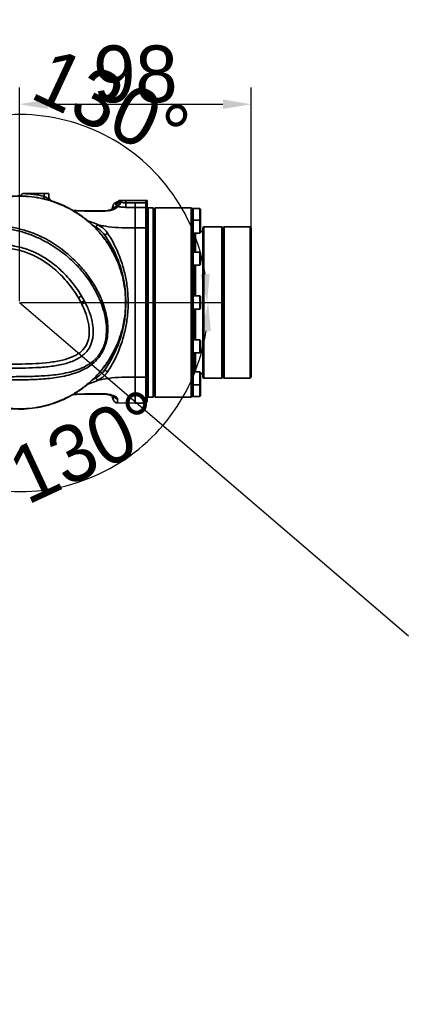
# Model space of a CAD drawing. Header units: millimetres. Extents: x -7686 to -856, y -458 to 6140.
# Tile 61 of 103: x -5403 to -5236, y 3777 to 4193. Entities that reach past the tile are written whole.
import ezdxf

# ---------------------------------------------------------------- set-up
doc = ezdxf.new("R2010")
doc.units = ezdxf.units.MM
doc.header["$LTSCALE"] = 5
doc.header["$PDSIZE"] = -1
doc.linetypes.add('CENTER', pattern=[10.16, 6.35, -1.27, 1.27, -1.27])
doc.dimstyles.new('本体 安装', dxfattribs={"dimtxt": 24, "dimasz": 12, "dimexe": 7, "dimexo": 0.625, "dimtad": 1, "dimtoh": 1, "dimtxsty": 'Standard', "dimcen": 2.5, "dimclrd": 1, "dimclre": 1, "dimclrt": 4, "dimadec": 0, "dimazin": 0, "dimtfac": 1, "dimtmove": 0, "dimatfit": 3, "dimfxl": 1, "dimarcsym": 0})

# ---------------------------------------------------------------- blocks, each defined once
blk = doc.blocks.new('*D79')
at = {"color": 1, "linetype": 'ByBlock', "lineweight": -2, "transparency": 16777216}
for p, q in [((-5402.71, 4073.88), (-5402.7, 4163.97)), ((-5304.71, 4073.88), (-5304.7, 4163.97)), ((-5390.7, 4156.97), (-5316.7, 4156.97))]:
    blk.add_line(p, q, dxfattribs=at)
at = {"color": 1, "linetype": 'ByBlock', "transparency": 16777216}
for points in [[(-5390.7, 4158.97), (-5390.7, 4154.97), (-5402.7, 4156.97)], [(-5316.7, 4158.97), (-5316.7, 4154.97), (-5304.7, 4156.97)]]:
    blk.add_solid(points, dxfattribs=at)
at = {"layer": 'Defpoints', "color": 0, "linetype": 'ByBlock', "transparency": 16777216}
for p in [(-5304.7, 4156.97), (-5402.71, 4073.26), (-5304.71, 4073.25)]:
    blk.add_point(p, dxfattribs=at)
at = {"color": 4, "linetype": 'ByBlock', "transparency": 16777216, "insert": (-5353.7, 4169.59), "char_height": 24, "attachment_point": 5, "rotation": 359.9963}
blk.add_mtext('98', dxfattribs=at)
blk = doc.blocks.new('*D80')
at = {"color": 1, "linetype": 'ByBlock', "lineweight": -2, "transparency": 16777216}
blk.add_line((-5402.08, 4073.26), (-5316.35, 4073.26), dxfattribs=at)
blk.add_arc((-5402.71, 4073.26), 79.36, 8.6722, 121.3278, dxfattribs=at)
at = {"color": 1, "linetype": 'ByBlock', "transparency": 16777216}
for points in [[(-5442.8, 4139.42), (-5445.14, 4142.67), (-5453.72, 4134.05)], [(-5322.26, 4085.37), (-5326.25, 4085.07), (-5323.35, 4073.26)]]:
    blk.add_solid(points, dxfattribs=at)
at = {"layer": 'Defpoints', "color": 0, "linetype": 'ByBlock', "transparency": 16777216}
for p in [(-5465.7, 4148.33), (-5344.99, 4127.72), (-5842.71, 4073.26), (-5402.71, 4073.26), (-5402.71, 4073.26)]:
    blk.add_point(p, dxfattribs=at)
at = {"color": 4, "linetype": 'ByBlock', "transparency": 16777216, "insert": (-5363.84, 4156.62), "char_height": 24, "attachment_point": 5, "rotation": 335}
blk.add_mtext('130°', dxfattribs=at)
blk = doc.blocks.new('*D81')
at = {"color": 1, "linetype": 'ByBlock', "lineweight": -2, "transparency": 16777216}
blk.add_line((-5402.08, 4073.26), (-5315.89, 4073.26), dxfattribs=at)
blk.add_arc((-5402.71, 4073.26), 79.82, 238.6214, 351.3786, dxfattribs=at)
at = {"color": 1, "linetype": 'ByBlock', "transparency": 16777216}
for points in [[(-5325.78, 4061.44), (-5321.79, 4061.14), (-5322.89, 4073.26)], [(-5445.44, 4003.48), (-5443.11, 4006.73), (-5454.02, 4012.11)]]:
    blk.add_solid(points, dxfattribs=at)
at = {"layer": 'Defpoints', "color": 0, "linetype": 'ByBlock', "transparency": 16777216}
for p in [(-5842.71, 4073.26), (-5402.71, 4073.26), (-5402.71, 4073.26), (-5465.7, 3998.19), (-5398.07, 3993.57)]:
    blk.add_point(p, dxfattribs=at)
at = {"color": 4, "linetype": 'ByBlock', "transparency": 16777216, "insert": (-5374.31, 4012.35), "char_height": 24, "attachment_point": 5, "rotation": 25}
blk.add_mtext('130°', dxfattribs=at)
blk = doc.blocks.new('*D89')
at = {"color": 1, "linetype": 'ByBlock', "lineweight": -2, "transparency": 16777216}
for p, q in [((-4937.38, 3821.28), (-4984.08, 3809.78)), ((-4812.76, 3821.28), (-4937.38, 3821.28)), ((-5842.71, 3598.26), (-4995.74, 3806.91))]:
    blk.add_line(p, q, dxfattribs=at)
at = {"color": 1, "linetype": 'ByBlock', "transparency": 16777216}
blk.add_solid([(-4984.56, 3811.72), (-4983.61, 3807.84), (-4995.74, 3806.91)], dxfattribs=at)
at = {"layer": 'Defpoints', "color": 0, "linetype": 'ByBlock', "transparency": 16777216}
for p in [(-4995.74, 3806.91), (-5842.71, 3598.26)]:
    blk.add_point(p, dxfattribs=at)
at = {"color": 4, "linetype": 'ByBlock', "transparency": 16777216, "insert": (-4874.76, 3835.91), "char_height": 24, "attachment_point": 5}
blk.add_mtext('R872,3', dxfattribs=at)

msp = doc.modelspace()

# ---------------------------------------------------------------- linework, layer by layer
at = {"linetype": 'Continuous', "lineweight": 35}
for p, q in [((-5401.238, 4119.234), (-5401.21, 4119.258)), ((-5392.21, 4119.258), (-5401.21, 4119.258)), ((-5392.21, 4118.044), (-5392.446, 4117.036)), ((-5392.21, 4118.044), (-5392.21, 4119.258)), ((-5392.21, 4119.258), (-5390.21, 4119.258)), ((-5390.21, 4119.258), (-5390.21, 4117.844)), ((-5360.71, 4116.258), (-5360.698, 4116.258)), ((-5360.698, 4116.258), (-5357.71, 4116.258)), ((-5360.052, 4115.853), (-5359.822, 4115.755)), ((-5357.71, 4116.258), (-5357.71, 4115.324)), ((-5357.71, 4116.258), (-5349.21, 4116.258)), ((-5349.21, 4115.329), (-5349.21, 4116.258)), ((-5349.21, 4116.258), (-5348.71, 4116.258)), ((-5348.71, 4116.258), (-5348.71, 4115.329)), ((-5367.148, 4111.823), (-5367.149, 4111.972)), ((-5363.078, 4114.245), (-5363.694, 4112.554)), ((-5361.195, 4113.84), (-5361.379, 4113.946)), ((-5357.71, 4115.324), (-5353.71, 4115.329)), ((-5357.71, 4115.324), (-5357.701, 4113.432)), ((-5353.71, 4113.439), (-5357.701, 4113.432)), ((-5353.71, 4115.329), (-5349.21, 4115.329)), ((-5349.21, 4113.439), (-5353.71, 4113.439)), ((-5349.21, 4113.439), (-5349.21, 4115.329)), ((-5348.71, 4115.329), (-5349.21, 4115.329)), ((-5349.21, 4104.786), (-5349.21, 4113.439)), ((-5348.71, 4112.966), (-5349.21, 4113.439)), ((-5348.71, 4115.329), (-5348.71, 4112.966)), ((-5348.31, 4113.258), (-5348.71, 4112.858)), ((-5348.71, 4112.966), (-5348.71, 4104.415)), ((-5346.11, 4113.258), (-5348.31, 4113.258)), ((-5348.31, 4107.899), (-5348.31, 4113.258)), ((-5345.71, 4112.858), (-5346.11, 4113.258)), ((-5346.11, 4033.258), (-5346.11, 4113.258)), ((-5345.31, 4113.258), (-5345.71, 4112.858)), ((-5345.71, 4112.858), (-5345.71, 4073.258)), ((-5330.11, 4113.258), (-5345.31, 4113.258)), ((-5345.31, 4113.258), (-5345.31, 4033.258)), ((-5329.71, 4112.858), (-5330.11, 4113.258)), ((-5330.11, 4113.258), (-5330.11, 4033.258)), ((-5329.21, 4113.008), (-5329.71, 4113.008)), ((-5329.71, 4113.008), (-5329.71, 4112.858)), ((-5329.71, 4108.051), (-5329.71, 4112.847)), ((-5326.51, 4113.008), (-5329.21, 4113.008)), ((-5329.21, 4108.051), (-5329.21, 4113.008)), ((-5326.21, 4112.708), (-5326.51, 4113.008)), ((-5326.51, 4108.051), (-5326.51, 4113.008)), ((-5326.21, 4112.708), (-5326.21, 4107.808)), ((-5374.009, 4107.838), (-5372.634, 4107.33)), ((-5348.31, 4033.258), (-5348.31, 4107.899)), ((-5329.21, 4108.051), (-5329.71, 4108.051)), ((-5329.71, 4108.007), (-5329.71, 4107.08)), ((-5326.51, 4108.051), (-5329.21, 4108.051)), ((-5329.21, 4102.551), (-5329.21, 4108.051)), ((-5329.21, 4108.051), (-5329.21, 4107.683)), ((-5329.21, 4107.683), (-5329.21, 4102.551)), ((-5326.21, 4107.751), (-5326.51, 4108.051)), ((-5326.51, 4102.551), (-5326.51, 4108.051)), ((-5326.238, 4107.779), (-5326.21, 4107.808)), ((-5326.21, 4107.751), (-5326.21, 4102.851)), ((-5370.222, 4105.079), (-5371.787, 4105.905)), ((-5369.445, 4106.09), (-5367.62, 4105.683)), ((-5349.21, 4104.786), (-5353.71, 4104.786)), ((-5349.21, 4041.73), (-5349.21, 4104.786)), ((-5348.71, 4104.415), (-5349.21, 4104.786)), ((-5348.71, 4104.415), (-5348.71, 4042.101)), ((-5329.71, 4093.855), (-5329.71, 4107.08)), ((-5325.21, 4103.258), (-5326.21, 4103.258)), ((-5324.81, 4105.258), (-5325.21, 4104.858)), ((-5325.21, 4104.858), (-5325.21, 4041.658)), ((-5317.21, 4105.258), (-5324.81, 4105.258)), ((-5324.81, 4041.258), (-5324.81, 4105.258)), ((-5316.71, 4104.758), (-5317.21, 4105.258)), ((-5317.21, 4041.258), (-5317.21, 4105.258)), ((-5316.71, 4104.745), (-5316.21, 4105.225)), ((-5316.71, 4041.758), (-5316.71, 4104.758)), ((-5316.71, 4041.758), (-5316.71, 4104.745)), ((-5305.21, 4105.225), (-5316.21, 4105.225)), ((-5316.21, 4105.225), (-5316.21, 4041.258)), ((-5305.21, 4041.258), (-5305.21, 4105.225)), ((-5305.21, 4105.225), (-5304.71, 4104.745)), ((-5304.71, 4104.745), (-5304.71, 4041.758)), ((-5366.326, 4101.317), (-5366.117, 4100.96)), ((-5366.117, 4100.96), (-5365.925, 4100.631)), ((-5329.71, 4102.551), (-5329.21, 4102.551)), ((-5329.402, 4094.508), (-5329.402, 4102.551)), ((-5328.71, 4102.258), (-5329.217, 4102.551)), ((-5329.21, 4102.551), (-5326.51, 4102.551)), ((-5328.71, 4102.551), (-5328.71, 4094.508)), ((-5328.31, 4094.508), (-5328.31, 4102.551)), ((-5326.51, 4102.551), (-5326.21, 4102.851)), ((-5329.21, 4094.508), (-5329.71, 4094.508)), ((-5329.71, 4093.855), (-5329.71, 4092.25)), ((-5329.71, 4074.185), (-5329.71, 4092.25)), ((-5326.51, 4094.508), (-5329.21, 4094.508)), ((-5329.21, 4089.008), (-5329.21, 4094.508)), ((-5329.21, 4094.508), (-5329.21, 4093.133)), ((-5329.21, 4093.133), (-5329.21, 4089.008)), ((-5326.21, 4094.208), (-5326.51, 4094.508)), ((-5326.51, 4089.008), (-5326.51, 4094.508)), ((-5326.21, 4094.208), (-5326.21, 4089.308)), ((-5329.71, 4089.008), (-5329.21, 4089.008)), ((-5329.402, 4076.008), (-5329.402, 4089.008)), ((-5329.21, 4089.008), (-5326.51, 4089.008)), ((-5328.71, 4089.008), (-5328.71, 4076.008)), ((-5328.31, 4076.008), (-5328.31, 4089.008)), ((-5326.51, 4089.008), (-5326.21, 4089.308)), ((-5377.75, 4075.239), (-5376.438, 4076.015)), ((-5376.66, 4073.258), (-5375.288, 4073.951)), ((-5329.21, 4076.008), (-5329.71, 4076.008)), ((-5329.71, 4074.185), (-5329.71, 4072.331)), ((-5326.51, 4076.008), (-5329.21, 4076.008)), ((-5329.21, 4070.508), (-5329.21, 4076.008)), ((-5326.21, 4075.708), (-5326.51, 4076.008)), ((-5326.51, 4070.508), (-5326.51, 4076.008)), ((-5326.21, 4075.708), (-5326.21, 4070.808)), ((-5374.928, 4073.258), (-5374.927, 4073.256)), ((-5368.267, 4073.259), (-5368.271, 4073.258)), ((-5345.71, 4073.258), (-5345.71, 4033.658)), ((-5329.71, 4054.266), (-5329.71, 4072.331)), ((-5329.71, 4070.508), (-5329.21, 4070.508)), ((-5329.402, 4057.508), (-5329.402, 4070.508)), ((-5329.21, 4070.508), (-5326.51, 4070.508)), ((-5328.71, 4070.508), (-5328.71, 4057.508)), ((-5328.31, 4057.508), (-5328.31, 4070.508)), ((-5326.51, 4070.508), (-5326.21, 4070.808)), ((-5329.21, 4057.508), (-5329.71, 4057.508)), ((-5326.51, 4057.508), (-5329.21, 4057.508)), ((-5329.21, 4052.008), (-5329.21, 4057.508)), ((-5329.21, 4057.508), (-5329.21, 4053.383)), ((-5326.21, 4057.208), (-5326.51, 4057.508)), ((-5326.51, 4052.008), (-5326.51, 4057.508)), ((-5329.71, 4054.266), (-5329.71, 4052.661)), ((-5329.21, 4053.383), (-5329.21, 4052.008)), ((-5326.21, 4057.208), (-5326.21, 4052.308)), ((-5329.71, 4039.436), (-5329.71, 4052.661)), ((-5329.71, 4052.008), (-5329.21, 4052.008)), ((-5329.402, 4043.965), (-5329.402, 4052.008)), ((-5329.21, 4052.008), (-5326.51, 4052.008)), ((-5328.71, 4052.008), (-5328.71, 4043.965)), ((-5328.31, 4044.726), (-5328.31, 4052.008)), ((-5326.51, 4052.008), (-5326.21, 4052.308)), ((-5366.117, 4045.557), (-5366.326, 4045.199)), ((-5365.925, 4045.885), (-5366.117, 4045.557)), ((-5371.787, 4040.611), (-5370.222, 4041.437)), ((-5349.21, 4041.73), (-5353.71, 4041.73)), ((-5348.71, 4042.101), (-5349.21, 4041.73)), ((-5349.21, 4030.758), (-5349.21, 4041.73)), ((-5348.71, 4042.101), (-5348.71, 4031.258)), ((-5329.21, 4043.965), (-5329.71, 4043.965)), ((-5329.217, 4043.965), (-5328.71, 4044.258)), ((-5326.51, 4043.965), (-5329.21, 4043.965)), ((-5329.21, 4038.465), (-5329.21, 4043.965)), ((-5329.21, 4043.965), (-5329.21, 4038.834)), ((-5328.31, 4043.965), (-5328.31, 4044.726)), ((-5326.21, 4043.665), (-5326.51, 4043.965)), ((-5326.51, 4038.465), (-5326.51, 4043.965)), ((-5326.21, 4043.665), (-5326.21, 4038.765)), ((-5326.21, 4043.258), (-5325.21, 4043.258)), ((-5325.21, 4041.658), (-5324.81, 4041.258)), ((-5324.81, 4041.258), (-5317.21, 4041.258)), ((-5317.21, 4041.258), (-5316.71, 4041.758)), ((-5316.71, 4041.758), (-5316.21, 4041.258)), ((-5316.21, 4041.258), (-5305.21, 4041.258)), ((-5305.21, 4041.258), (-5304.71, 4041.758)), ((-5372.634, 4039.186), (-5374.009, 4038.678)), ((-5329.71, 4039.436), (-5329.71, 4038.509)), ((-5329.71, 4038.465), (-5329.21, 4038.465)), ((-5329.71, 4033.669), (-5329.71, 4038.465)), ((-5329.21, 4038.834), (-5329.21, 4038.465)), ((-5329.21, 4038.465), (-5326.51, 4038.465)), ((-5329.21, 4033.508), (-5329.21, 4038.465)), ((-5326.51, 4038.465), (-5326.21, 4038.765)), ((-5326.51, 4033.508), (-5326.51, 4038.465)), ((-5326.21, 4038.708), (-5326.238, 4038.737)), ((-5326.21, 4038.708), (-5326.21, 4033.808)), ((-5367.149, 4034.545), (-5367.148, 4034.693)), ((-5363.691, 4033.954), (-5363.072, 4032.254)), ((-5348.71, 4033.658), (-5348.31, 4033.258)), ((-5348.31, 4033.258), (-5346.11, 4033.258)), ((-5346.11, 4033.258), (-5345.71, 4033.658)), ((-5345.71, 4033.658), (-5345.31, 4033.258)), ((-5345.31, 4033.258), (-5330.11, 4033.258)), ((-5330.11, 4033.258), (-5329.71, 4033.658)), ((-5329.71, 4033.669), (-5329.71, 4033.508)), ((-5329.71, 4033.508), (-5329.21, 4033.508)), ((-5329.21, 4033.508), (-5326.51, 4033.508)), ((-5326.51, 4033.508), (-5326.21, 4033.808)), ((-5361.22, 4030.85), (-5353.71, 4030.758)), ((-5353.71, 4030.758), (-5349.21, 4030.758)), ((-5349.21, 4030.758), (-5348.71, 4031.258))]:
    msp.add_line(p, q, dxfattribs=at)
at = {"color": 1}
msp.add_line((-5402.71, 4073.258), (-5238.304, 3932.572), dxfattribs=at)
at = {"color": 241, "linetype": 'CENTER', "true_color": 0xf7abae}
msp.add_line((-5238.304, 3932.572), (-5238.304, 3932.572), dxfattribs=at)
at = {"color": 4, "linetype": 'ByBlock'}
msp.add_arc((-5842.71, 3598.258), 872.295, 310, 170, dxfattribs=at)
at = {"linetype": 'Continuous', "lineweight": 35}
for centre, radius, start, end in [((-5402.71, 4073.258), 46, 76.8053, 88.16631), ((-5388.342, 4116.907), 2.225, 174.06356, 190.70038), ((-5388.278, 4117.679), 2.171, 192.43876, 218.03991), ((-5388.21, 4117.965), 2, 180, 252.02941), ((-5388.26, 4117.857), 1.95, 180.40099, 246.03758), ((-5362.657, 4116.355), 1.95, 291.94758, 357.1358), ((-5362.702, 4116.304), 2.004, 292.9717, 358.69605), ((-5362.244, 4115.963), 2.195, 293.21995, 357.1244), ((-5362.101, 4115.939), 2.286, 293.3408, 355.37424), ((-5361.167, 4111.955), 2.002, 96.06751, 147.55537), ((-5361.156, 4034.576), 2.019, 211.9499, 269.29394)]:
    msp.add_arc(centre, radius, start, end, dxfattribs=at)
for points in [[(-5357.711, 4073.258), (-5357.757, 4074.812), (-5357.85, 4077.921), (-5358.601, 4082.535), (-5359.79, 4087.048), (-5361.448, 4091.414), (-5363.547, 4095.585), (-5366.067, 4099.516), (-5368.98, 4103.166), (-5372.255, 4106.495), (-5375.856, 4109.467), (-5379.746, 4112.051), (-5383.882, 4114.218), (-5388.22, 4115.946), (-5392.714, 4117.218), (-5397.314, 4118.009), (-5401.975, 4118.354), (-5405.08, 4118.176), (-5406.633, 4118.087)], [(-5357.816, 4073.258), (-5357.862, 4074.809), (-5357.955, 4077.91), (-5358.704, 4082.513), (-5359.89, 4087.016), (-5361.545, 4091.372), (-5363.639, 4095.533), (-5366.153, 4099.455), (-5369.059, 4103.096), (-5372.326, 4106.418), (-5375.919, 4109.383), (-5379.799, 4111.96), (-5383.926, 4114.123), (-5388.254, 4115.846), (-5392.737, 4117.115), (-5397.327, 4117.904), (-5401.977, 4118.249), (-5405.075, 4118.071), (-5406.624, 4117.982)], [(-5353.71, 4115.329), (-5353.71, 4115.123), (-5353.71, 4114.709), (-5353.71, 4114.152), (-5353.71, 4113.693), (-5353.71, 4113.523), (-5353.71, 4113.439)], [(-5353.71, 4073.258), (-5353.71, 4074.738), (-5353.71, 4077.698), (-5353.71, 4082.09), (-5353.71, 4086.385), (-5353.71, 4090.537), (-5353.71, 4094.503), (-5353.71, 4098.23), (-5353.71, 4101.709), (-5353.71, 4103.76), (-5353.71, 4104.786)], [(-5365.416, 4102.547), (-5365.492, 4102.517), (-5365.642, 4102.459), (-5365.859, 4102.323), (-5366.054, 4102.161), (-5366.212, 4101.981), (-5366.325, 4101.794), (-5366.384, 4101.613), (-5366.391, 4101.446), (-5366.347, 4101.36), (-5366.326, 4101.317)], [(-5357.711, 4073.258), (-5357.757, 4071.704), (-5357.85, 4068.595), (-5358.601, 4063.981), (-5359.79, 4059.468), (-5361.448, 4055.102), (-5363.547, 4050.931), (-5366.067, 4047), (-5368.98, 4043.35), (-5372.255, 4040.021), (-5375.856, 4037.049), (-5379.746, 4034.465), (-5383.882, 4032.298), (-5388.22, 4030.57), (-5392.714, 4029.298), (-5397.314, 4028.507), (-5401.975, 4028.162), (-5405.08, 4028.34), (-5406.633, 4028.429)], [(-5406.624, 4028.534), (-5405.075, 4028.445), (-5401.977, 4028.267), (-5397.327, 4028.612), (-5392.737, 4029.401), (-5388.254, 4030.67), (-5383.926, 4032.393), (-5379.799, 4034.556), (-5375.919, 4037.133), (-5372.326, 4040.099), (-5369.059, 4043.42), (-5366.153, 4047.061), (-5363.639, 4050.983), (-5361.545, 4055.144), (-5359.89, 4059.5), (-5358.704, 4064.003), (-5357.955, 4068.606), (-5357.862, 4071.707), (-5357.816, 4073.258)], [(-5356.71, 4073.258), (-5356.841, 4073.258), (-5357.103, 4073.258), (-5357.433, 4073.258), (-5357.664, 4073.258), (-5357.695, 4073.258), (-5357.71, 4073.258)], [(-5353.71, 4073.258), (-5353.71, 4071.778), (-5353.71, 4068.818), (-5353.71, 4064.426), (-5353.71, 4060.131), (-5353.71, 4055.979), (-5353.71, 4052.013), (-5353.71, 4048.287), (-5353.71, 4044.807), (-5353.71, 4042.756), (-5353.71, 4041.73)], [(-5365.417, 4043.969), (-5365.492, 4043.998), (-5365.642, 4044.057), (-5365.86, 4044.193), (-5366.054, 4044.355), (-5366.212, 4044.535), (-5366.325, 4044.722), (-5366.385, 4044.903), (-5366.391, 4045.069), (-5366.348, 4045.156), (-5366.326, 4045.199)]]:
    msp.add_open_spline(points, degree=3, dxfattribs=at)
for points, knots in [([(-5402.428, 4118.236), (-5402.208, 4118.42), (-5401.825, 4118.742), (-5401.414, 4119.087), (-5401.238, 4119.234)], [0, 0, 0, 0, 0.5713814, 1, 1, 1, 1]), ([(-5392.21, 4118.044), (-5391.979, 4117.931), (-5391.517, 4117.705), (-5390.944, 4117.377), (-5390.674, 4117.21), (-5390.555, 4117.137)], [0, 0, 0, 0, 0.3597655, 0.7189555, 1, 1, 1, 1]), ([(-5390.398, 4117.211), (-5390.409, 4117.189), (-5390.426, 4117.156), (-5390.462, 4117.123), (-5390.495, 4117.114), (-5390.53, 4117.122), (-5390.547, 4117.132), (-5390.555, 4117.137)], [0, 0, 0, 0, 0.2967889, 0.43577284, 0.71945769, 0.8656973, 1, 1, 1, 1]), ([(-5390.398, 4117.211), (-5390.325, 4117.391), (-5390.226, 4117.637), (-5390.213, 4117.8), (-5390.21, 4117.844)], [0, 0, 0, 0, 0.7299271, 1, 1, 1, 1]), ([(-5361.711, 4115.594), (-5361.716, 4115.592), (-5361.878, 4115.546), (-5362.26, 4115.383), (-5362.507, 4115.145), (-5362.658, 4114.999)], [0, 0, 0, 0, 0.012373, 0.3979321, 1, 1, 1, 1]), ([(-5361.928, 4114.547), (-5361.903, 4114.806), (-5361.851, 4115.328), (-5361.727, 4115.557), (-5361.712, 4115.591), (-5361.711, 4115.594)], [0, 0, 0, 0, 0.4746013, 0.9531344, 1, 1, 1, 1]), ([(-5361.711, 4115.594), (-5361.532, 4115.661), (-5361.106, 4115.821), (-5360.855, 4116.098), (-5360.71, 4116.258)], [0, 0, 0, 0, 0.4187225, 1, 1, 1, 1]), ([(-5360.698, 4116.258), (-5360.641, 4116.173), (-5360.539, 4116.025), (-5360.198, 4115.905), (-5360.052, 4115.853)], [0, 0, 0, 0, 0.5713803, 1, 1, 1, 1]), ([(-5359.822, 4115.755), (-5359.724, 4115.712), (-5359.394, 4115.568), (-5358.693, 4115.37), (-5358.036, 4115.339), (-5357.71, 4115.324)], [0, 0, 0, 0, 0.1760148, 0.5908913, 1, 1, 1, 1]), ([(-5367.149, 4111.969), (-5368.759, 4111.952), (-5372.065, 4111.918), (-5376.4, 4111.913), (-5379.116, 4112.097), (-5380.139, 4112.166)], [0, 0, 0, 0, 0.3716765, 0.7633979, 1, 1, 1, 1]), ([(-5367.148, 4111.823), (-5368.481, 4111.821), (-5371.565, 4111.817), (-5375.896, 4111.832), (-5378.883, 4112.063), (-5380.124, 4112.158)], [0, 0, 0, 0, 0.3078394, 0.7123179, 1, 1, 1, 1]), ([(-5362.799, 4112.989), (-5362.799, 4112.99), (-5362.775, 4113.015), (-5362.88, 4112.92), (-5363.164, 4112.767), (-5363.732, 4112.523), (-5364.558, 4112.272), (-5365.575, 4112.078), (-5366.481, 4111.976), (-5366.997, 4111.983), (-5367.149, 4111.985)], [0, 0, 0, 0, 0.0022207, 0.102446, 0.2301889, 0.387154, 0.5642792, 0.7574267, 0.9284551, 1, 1, 1, 1]), ([(-5361.195, 4113.84), (-5361.269, 4113.695), (-5361.436, 4113.367), (-5362.298, 4112.809), (-5363.719, 4112.252), (-5365.451, 4111.882), (-5366.665, 4111.839), (-5367.148, 4111.823)], [0, 0, 0, 0, 0.162257, 0.3674487, 0.594853, 0.8389638, 1, 1, 1, 1]), ([(-5362.646, 4114.994), (-5362.712, 4114.92), (-5362.864, 4114.749), (-5362.999, 4114.485), (-5363.052, 4114.301), (-5363.07, 4114.24)], [0, 0, 0, 0, 0.3398923, 0.7835194, 1, 1, 1, 1]), ([(-5363.023, 4112.695), (-5363.027, 4113.269), (-5363.035, 4114.248), (-5363.035, 4114.235), (-5363.035, 4114.229)], [0, 0, 0, 0, 0.5872253, 1, 1, 1, 1]), ([(-5361.92, 4114.459), (-5361.921, 4114.467), (-5361.927, 4114.496), (-5361.928, 4114.526), (-5361.928, 4114.547)], [0, 0, 0, 0, 0.29945623, 1, 1, 1, 1]), ([(-5361.379, 4113.946), (-5361.501, 4114.017), (-5361.801, 4114.191), (-5361.876, 4114.359), (-5361.92, 4114.459)], [0, 0, 0, 0, 0.4082667, 1, 1, 1, 1]), ([(-5357.701, 4113.432), (-5358.24, 4113.446), (-5359.31, 4113.474), (-5360.479, 4113.661), (-5361.033, 4113.799), (-5361.195, 4113.84)], [0, 0, 0, 0, 0.4172204, 0.8291893, 1, 1, 1, 1]), ([(-5353.71, 4104.786), (-5353.71, 4105.952), (-5353.71, 4108.284), (-5353.71, 4111.067), (-5353.71, 4112.657), (-5353.71, 4113.348), (-5353.71, 4113.439)], [0, 0, 0, 0, 0.3174107, 0.6348213, 0.952232, 1, 1, 1, 1]), ([(-5372.788, 4106.831), (-5372.773, 4106.881), (-5372.733, 4107.011), (-5372.677, 4107.189), (-5372.648, 4107.283), (-5372.634, 4107.33)], [0, 0, 0, 0, 0.2385062, 0.6192531, 1, 1, 1, 1]), ([(-5372.634, 4107.33), (-5371.538, 4106.951), (-5370.442, 4106.572), (-5369.445, 4106.09), (-5369.445, 4106.09)], [0, 0, 0, 0, 0.9999827, 1, 1, 1, 1]), ([(-5368.271, 4073.258), (-5368.271, 4073.258), (-5368.551, 4073.965), (-5369.621, 4076.458), (-5371.816, 4080.608), (-5375.22, 4085.421), (-5379.58, 4090.302), (-5385.036, 4094.998), (-5390.929, 4098.758), (-5396.47, 4101.371), (-5401.447, 4103.154), (-5404.895, 4103.857), (-5406.616, 4104.208)], [0, 0, 0, 0, 0.0000012, 0.0446018, 0.1589215, 0.273738, 0.3881763, 0.5401506, 0.6921564, 0.7947077, 0.8975272, 1, 1, 1, 1]), ([(-5406.454, 4105.081), (-5406.454, 4105.081), (-5404.684, 4104.809), (-5401.168, 4104.049), (-5396.065, 4102.318), (-5390.415, 4099.656), (-5384.457, 4095.768), (-5378.985, 4090.911), (-5374.583, 4085.926), (-5371.13, 4081.038), (-5368.845, 4076.73), (-5367.771, 4074.078), (-5367.458, 4073.258), (-5367.458, 4073.258)], [0, 0, 0, 0, 0.0000011, 0.1021569, 0.204666, 0.3068496, 0.4577996, 0.6087901, 0.722397, 0.8363231, 0.9497081, 0.9999989, 1, 1, 1, 1]), ([(-5369.689, 4106.103), (-5369.74, 4106.032), (-5369.844, 4105.891), (-5370.005, 4105.6), (-5370.129, 4105.329), (-5370.196, 4105.156), (-5370.219, 4105.088), (-5370.222, 4105.079)], [0, 0, 0, 0, 0.2691828, 0.5383635, 0.8076, 0.9758716, 1, 1, 1, 1]), ([(-5366.326, 4101.317), (-5366.326, 4101.317), (-5366.85, 4102.09), (-5368.048, 4103.441), (-5369.558, 4104.578), (-5370.222, 4105.079)], [0, 0, 0, 0, 0.00001046, 0.55956465, 1, 1, 1, 1]), ([(-5369.445, 4106.09), (-5369.472, 4106.097), (-5369.518, 4106.108), (-5369.584, 4106.118), (-5369.631, 4106.122), (-5369.664, 4106.117), (-5369.68, 4106.112), (-5369.686, 4106.106), (-5369.689, 4106.103)], [0, 0, 0, 0, 0.3183396, 0.5401194, 0.7751498, 0.8692945, 0.9488772, 1, 1, 1, 1]), ([(-5369.689, 4106.103), (-5368.92, 4105.677), (-5367.274, 4104.765), (-5366.016, 4103.445), (-5365.48, 4102.641), (-5365.417, 4102.547)], [0, 0, 0, 0, 0.4361533, 0.933713, 1, 1, 1, 1]), ([(-5367.62, 4105.683), (-5366.78, 4105.538), (-5364.068, 4105.067), (-5359.411, 4104.792), (-5355.612, 4104.788), (-5353.71, 4104.786)], [0, 0, 0, 0, 0.1832629, 0.5911559, 1, 1, 1, 1]), ([(-5358.048, 4078.526), (-5358.069, 4078.904), (-5358.196, 4081.196), (-5359.104, 4085.224), (-5360.764, 4090.83), (-5363.164, 4096.297), (-5365.271, 4099.643), (-5366.325, 4101.317)], [0, 0, 0, 0, 0.0422368, 0.2558008, 0.4695529, 0.734529, 1, 1, 1, 1]), ([(-5366.121, 4100.957), (-5365.171, 4099.457), (-5363.323, 4096.536), (-5361.303, 4092.043), (-5359.886, 4088.016), (-5359.017, 4084.735), (-5358.478, 4082.098), (-5358.089, 4079.55), (-5357.828, 4077.212), (-5357.79, 4075.671), (-5357.775, 4075.07)], [0, 0, 0, 0, 0.1965932, 0.3828965, 0.5373599, 0.659162, 0.7476361, 0.8264281, 0.9323355, 1, 1, 1, 1]), ([(-5365.417, 4102.547), (-5364.636, 4101.284), (-5363.076, 4098.758), (-5361.22, 4094.893), (-5359.517, 4090.58), (-5358.097, 4085.754), (-5356.944, 4079.748), (-5356.791, 4075.502), (-5356.71, 4073.258)], [0, 0, 0, 0, 0.1607195, 0.3213314, 0.4411235, 0.6202989, 0.7993304, 1, 1, 1, 1]), ([(-5377.749, 4075.234), (-5378.494, 4076.417), (-5380.528, 4079.648), (-5384.556, 4084.452), (-5389.678, 4089.051), (-5395.132, 4092.532), (-5400.66, 4094.915), (-5404.562, 4095.797), (-5406.506, 4096.08), (-5406.506, 4096.08)], [0, 0, 0, 0, 0.1144038, 0.3124049, 0.5102352, 0.6748776, 0.8393487, 0.9999984, 1, 1, 1, 1]), ([(-5406.325, 4097.403), (-5404.313, 4097.023), (-5400.247, 4096.254), (-5394.505, 4093.756), (-5388.844, 4090.195), (-5383.508, 4085.493), (-5379.3, 4080.576), (-5377.207, 4077.239), (-5376.439, 4076.015)], [0, 0, 0, 0, 0.1613512, 0.326154, 0.491126, 0.6883979, 0.8857309, 1, 1, 1, 1]), ([(-5376.66, 4073.258), (-5376.66, 4073.258), (-5376.944, 4073.817), (-5377.306, 4074.479), (-5377.686, 4075.13), (-5377.75, 4075.239), (-5377.75, 4075.239)], [0, 0, 0, 0, 0.0000265, 0.8326883, 0.9999735, 1, 1, 1, 1]), ([(-5376.438, 4076.015), (-5376.372, 4075.902), (-5375.974, 4075.222), (-5375.6, 4074.529), (-5375.288, 4073.951)], [0, 0, 0, 0, 0.1663148, 1, 1, 1, 1]), ([(-5375.288, 4073.951), (-5375.288, 4073.951), (-5375.167, 4073.721), (-5375.047, 4073.49), (-5374.928, 4073.258), (-5374.928, 4073.258)], [0, 0, 0, 0, 0.0001053, 0.9999234, 1, 1, 1, 1]), ([(-5374.918, 4073.258), (-5374.918, 4073.258), (-5374.899, 4073.222), (-5374.132, 4071.768), (-5372.82, 4068.786), (-5371.751, 4064.718), (-5371.402, 4061.166), (-5371.608, 4057.925), (-5372.507, 4055.102), (-5373.906, 4052.92), (-5375.325, 4051.353), (-5377.125, 4049.979), (-5380.044, 4048.399), (-5384.328, 4047.067), (-5389.872, 4046.141), (-5395.725, 4045.703), (-5401.264, 4045.552), (-5404.847, 4045.497), (-5406.473, 4045.484), (-5406.473, 4045.484)], [0, 0, 0, 0, 0.0000011, 0.0021767, 0.0885688, 0.1748314, 0.2279692, 0.2809809, 0.3495327, 0.3845413, 0.4195637, 0.462513, 0.5055491, 0.5975674, 0.7023544, 0.8075186, 0.9126887, 0.9999989, 1, 1, 1, 1]), ([(-5406.465, 4047.237), (-5404.847, 4047.252), (-5401.314, 4047.283), (-5395.869, 4047.436), (-5390.146, 4047.878), (-5384.795, 4048.775), (-5380.738, 4050.006), (-5378.062, 4051.411), (-5376.033, 4052.913), (-5374.2, 4055.255), (-5373.276, 4058.259), (-5373.103, 4061.152), (-5373.433, 4064.469), (-5374.397, 4068.357), (-5375.679, 4071.167), (-5376.321, 4072.573)], [0, 0, 0, 0, 0.0926949, 0.2023417, 0.3119878, 0.4212658, 0.5130477, 0.5536441, 0.5941407, 0.657038, 0.719938, 0.7714316, 0.8230591, 0.9114549, 1, 1, 1, 1]), ([(-5406.456, 4041.929), (-5406.456, 4041.929), (-5405.409, 4041.938), (-5401.99, 4041.978), (-5396.199, 4042.066), (-5389.107, 4042.476), (-5383.243, 4043.358), (-5378.67, 4044.583), (-5375.492, 4045.854), (-5372.678, 4047.508), (-5370.482, 4049.364), (-5368.818, 4051.395), (-5367.604, 4053.447), (-5366.724, 4055.663), (-5366.054, 4058.383), (-5365.782, 4061.593), (-5366.04, 4065.392), (-5366.856, 4069.308), (-5367.752, 4071.958), (-5368.266, 4073.258), (-5368.266, 4073.258)], [0, 0, 0, 0, 0.0000009, 0.0497147, 0.1624059, 0.2750943, 0.3873191, 0.4443853, 0.501368, 0.5507572, 0.6000438, 0.6375279, 0.6750113, 0.712781, 0.7505825, 0.8085115, 0.8665384, 0.9332406, 0.9999991, 1, 1, 1, 1]), ([(-5367.465, 4073.258), (-5367.465, 4073.258), (-5367.01, 4071.969), (-5366.206, 4069.36), (-5365.453, 4065.469), (-5365.225, 4061.641), (-5365.519, 4058.344), (-5366.207, 4055.536), (-5367.105, 4053.224), (-5368.34, 4051.062), (-5370.039, 4048.897), (-5372.28, 4046.885), (-5375.153, 4045.057), (-5378.404, 4043.624), (-5383.035, 4042.233), (-5388.96, 4041.206), (-5396.108, 4040.694), (-5401.942, 4040.579), (-5405.383, 4040.553), (-5406.431, 4040.545)], [0, 0, 0, 0, 0.0000009, 0.0640771, 0.1280975, 0.1865636, 0.2449424, 0.2835055, 0.3220409, 0.3606717, 0.3993033, 0.4500099, 0.5008044, 0.5585869, 0.6164492, 0.7276477, 0.8393588, 0.9510614, 1, 1, 1, 1]), ([(-5376.321, 4072.573), (-5376.433, 4072.802), (-5376.544, 4073.031), (-5376.66, 4073.258), (-5376.66, 4073.258)], [0, 0, 0, 0, 0.9999461, 1, 1, 1, 1]), ([(-5376.321, 4072.573), (-5376.285, 4072.59), (-5375.803, 4072.821), (-5375.348, 4073.047), (-5374.927, 4073.256)], [0, 0, 0, 0, 0.07411179, 1, 1, 1, 1]), ([(-5374.927, 4073.256), (-5374.925, 4073.257), (-5374.922, 4073.258), (-5374.919, 4073.258), (-5374.918, 4073.258)], [0, 0, 0, 0, 0.7975929, 1, 1, 1, 1]), ([(-5368.267, 4073.259), (-5368.192, 4073.29), (-5368.067, 4073.343), (-5367.901, 4073.405), (-5367.778, 4073.444), (-5367.686, 4073.463), (-5367.618, 4073.464), (-5367.57, 4073.449), (-5367.53, 4073.415), (-5367.51, 4073.378), (-5367.499, 4073.353), (-5367.497, 4073.349)], [0, 0, 0, 0, 0.2904984, 0.4877843, 0.6232891, 0.7421514, 0.8106706, 0.859596, 0.9087948, 0.9844362, 1, 1, 1, 1]), ([(-5367.458, 4073.258), (-5367.458, 4073.258), (-5367.458, 4073.258), (-5367.458, 4073.258), (-5367.458, 4073.258), (-5367.459, 4073.259), (-5367.46, 4073.262), (-5367.466, 4073.276), (-5367.478, 4073.306), (-5367.49, 4073.332), (-5367.497, 4073.349)], [0, 0, 0, 0, 0.0001554, 0.0005004, 0.0018785, 0.0073414, 0.0291343, 0.1162468, 0.4646318, 1, 1, 1, 1]), ([(-5367.497, 4073.349), (-5367.486, 4073.318), (-5367.475, 4073.288), (-5367.465, 4073.258), (-5367.465, 4073.258)], [0, 0, 0, 0, 0.999378, 1, 1, 1, 1]), ([(-5357.775, 4071.446), (-5357.79, 4070.845), (-5357.828, 4069.304), (-5358.089, 4066.966), (-5358.478, 4064.418), (-5359.017, 4061.781), (-5359.886, 4058.5), (-5361.303, 4054.473), (-5363.323, 4049.98), (-5365.171, 4047.059), (-5366.121, 4045.559)], [0, 0, 0, 0, 0.0676645, 0.1735719, 0.2523639, 0.340838, 0.4626401, 0.6171035, 0.8034068, 1, 1, 1, 1]), ([(-5356.71, 4073.258), (-5356.71, 4073.258), (-5356.71, 4071.018), (-5356.978, 4066.767), (-5358.087, 4060.761), (-5359.825, 4054.928), (-5362.235, 4049.22), (-5364.355, 4045.72), (-5365.417, 4043.969)], [0, 0, 0, 0, 0.0000018, 0.200717, 0.3797908, 0.5590085, 0.77931, 1, 1, 1, 1]), ([(-5366.325, 4045.199), (-5365.283, 4046.853), (-5363.178, 4050.193), (-5360.782, 4055.644), (-5359.105, 4061.264), (-5358.198, 4065.294), (-5358.069, 4067.612), (-5358.048, 4067.99)], [0, 0, 0, 0, 0.2626363, 0.5304465, 0.7412826, 0.9577657, 1, 1, 1, 1]), ([(-5370.222, 4041.437), (-5369.558, 4041.938), (-5368.048, 4043.075), (-5366.85, 4044.426), (-5366.326, 4045.199), (-5366.326, 4045.199)], [0, 0, 0, 0, 0.44043535, 0.99998954, 1, 1, 1, 1]), ([(-5370.222, 4041.437), (-5370.219, 4041.429), (-5370.196, 4041.36), (-5370.129, 4041.187), (-5370.005, 4040.916), (-5369.844, 4040.625), (-5369.74, 4040.484), (-5369.689, 4040.413)], [0, 0, 0, 0, 0.0241284, 0.1924, 0.4616365, 0.7308172, 1, 1, 1, 1]), ([(-5365.417, 4043.969), (-5365.698, 4043.579), (-5366.27, 4042.786), (-5367.647, 4041.547), (-5368.92, 4040.84), (-5369.689, 4040.413)], [0, 0, 0, 0, 0.2781574, 0.5644327, 1, 1, 1, 1]), ([(-5369.445, 4040.426), (-5368, 4040.73), (-5364.695, 4041.424), (-5359.41, 4041.721), (-5355.611, 4041.727), (-5353.71, 4041.73)], [0, 0, 0, 0, 0.2796311, 0.6393961, 1, 1, 1, 1]), ([(-5353.71, 4041.73), (-5353.71, 4040.564), (-5353.71, 4038.233), (-5353.71, 4035.447), (-5353.71, 4033.237), (-5353.71, 4031.714), (-5353.71, 4030.86), (-5353.71, 4030.835), (-5353.71, 4030.824)], [0, 0, 0, 0, 0.174126, 0.3482519, 0.5223779, 0.6965038, 0.8706298, 1, 1, 1, 1]), ([(-5372.788, 4039.685), (-5372.773, 4039.635), (-5372.733, 4039.505), (-5372.677, 4039.327), (-5372.648, 4039.233), (-5372.634, 4039.186)], [0, 0, 0, 0, 0.238506, 0.619253, 1, 1, 1, 1]), ([(-5369.445, 4040.426), (-5369.445, 4040.426), (-5370.442, 4039.944), (-5371.538, 4039.565), (-5372.634, 4039.186)], [0, 0, 0, 0, 0.00001733, 1, 1, 1, 1]), ([(-5369.689, 4040.413), (-5369.685, 4040.41), (-5369.677, 4040.402), (-5369.651, 4040.396), (-5369.573, 4040.395), (-5369.501, 4040.412), (-5369.445, 4040.426)], [0, 0, 0, 0, 0.0733701, 0.1659894, 0.3392928, 1, 1, 1, 1]), ([(-5380.131, 4034.355), (-5379.93, 4034.375), (-5378.374, 4034.531), (-5375.098, 4034.588), (-5370.972, 4034.589), (-5368.206, 4034.559), (-5367.149, 4034.548)], [0, 0, 0, 0, 0.0465867, 0.3611549, 0.7558078, 1, 1, 1, 1]), ([(-5380.1, 4034.371), (-5379.313, 4034.435), (-5375.007, 4034.784), (-5370.682, 4034.734), (-5367.148, 4034.693)], [0, 0, 0, 0, 0.1828838, 1, 1, 1, 1]), ([(-5367.15, 4034.533), (-5366.907, 4034.531), (-5366.29, 4034.525), (-5365.322, 4034.399), (-5364.316, 4034.182), (-5363.514, 4033.909), (-5363.014, 4033.678), (-5362.798, 4033.525), (-5362.813, 4033.539), (-5362.817, 4033.543)], [0, 0, 0, 0, 0.1136932, 0.2880023, 0.4734958, 0.6673007, 0.8238106, 0.9534766, 1, 1, 1, 1]), ([(-5367.148, 4034.693), (-5366.506, 4034.664), (-5365.221, 4034.606), (-5363.46, 4034.179), (-5362.03, 4033.581), (-5361.269, 4032.989), (-5361.203, 4032.665), (-5361.181, 4032.557)], [0, 0, 0, 0, 0.2043241, 0.4090705, 0.6392464, 0.8805017, 1, 1, 1, 1]), ([(-5363.035, 4032.268), (-5363.035, 4032.232), (-5363.036, 4032.096), (-5363.032, 4032.613), (-5363.026, 4033.417), (-5363.023, 4033.821)], [0, 0, 0, 0, 0.14858548, 0.5711853, 1, 1, 1, 1]), ([(-5361.181, 4032.557), (-5361.19, 4032.145), (-5361.209, 4031.314), (-5361.222, 4030.781), (-5361.219, 4030.918), (-5361.218, 4030.954)], [0, 0, 0, 0, 0.4211916, 0.8485783, 1, 1, 1, 1]), ([(-5363.06, 4032.259), (-5363.03, 4032.164), (-5362.949, 4031.899), (-5362.641, 4031.448), (-5362.104, 4031.037), (-5361.562, 4030.827), (-5361.268, 4030.857), (-5361.212, 4030.862)], [0, 0, 0, 0, 0.1198231, 0.3342432, 0.64458, 0.9321791, 1, 1, 1, 1])]:
    msp.add_open_spline(points, degree=3, knots=knots, dxfattribs=at)

# ---------------------------------------------------------------- dimensions: what is measured, and where the dimension line sits
at = {"color": 4, "linetype": 'ByBlock'}
for base, line1, line2, picture, middle in [((-5344.987, 4127.717), ((-5842.71, 4073.258), (-5402.71, 4073.258)), ((-5402.71, 4073.258), (-5465.703, 4148.33)), '*D80', (-5363.836, 4156.623)), ((-5398.068, 3993.569), ((-5402.71, 4073.258), (-5465.703, 3998.186)), ((-5842.71, 4073.258), (-5402.71, 4073.258)), '*D81', (-5374.31, 4012.355))]:
    dim = msp.add_angular_dim_2l(base=base, line1=line1, line2=line2, dimstyle='本体 安装', dxfattribs=at)
    dim.commit()
    dim.dimension.update_dxf_attribs({"geometry": picture, "text_midpoint": middle})
dim = msp.add_aligned_dim(p1=(-5402.71, 4073.258), p2=(-5304.71, 4073.252), distance=83.714, dimstyle='本体 安装', dxfattribs=at)
dim.commit()
dim.dimension.update_dxf_attribs({"geometry": '*D79', "text_midpoint": (-5353.703, 4169.594)})
dim = msp.add_radius_dim(center=(-5842.71, 3598.258), mpoint=(-4995.736, 3806.907), dimstyle='本体 安装', dxfattribs=at)
dim.commit()
dim.dimension.update_dxf_attribs({"geometry": '*D89', "text_midpoint": (-4937.384, 3821.282), "dimtype": 164})

doc.saveas('drawing.dxf')
